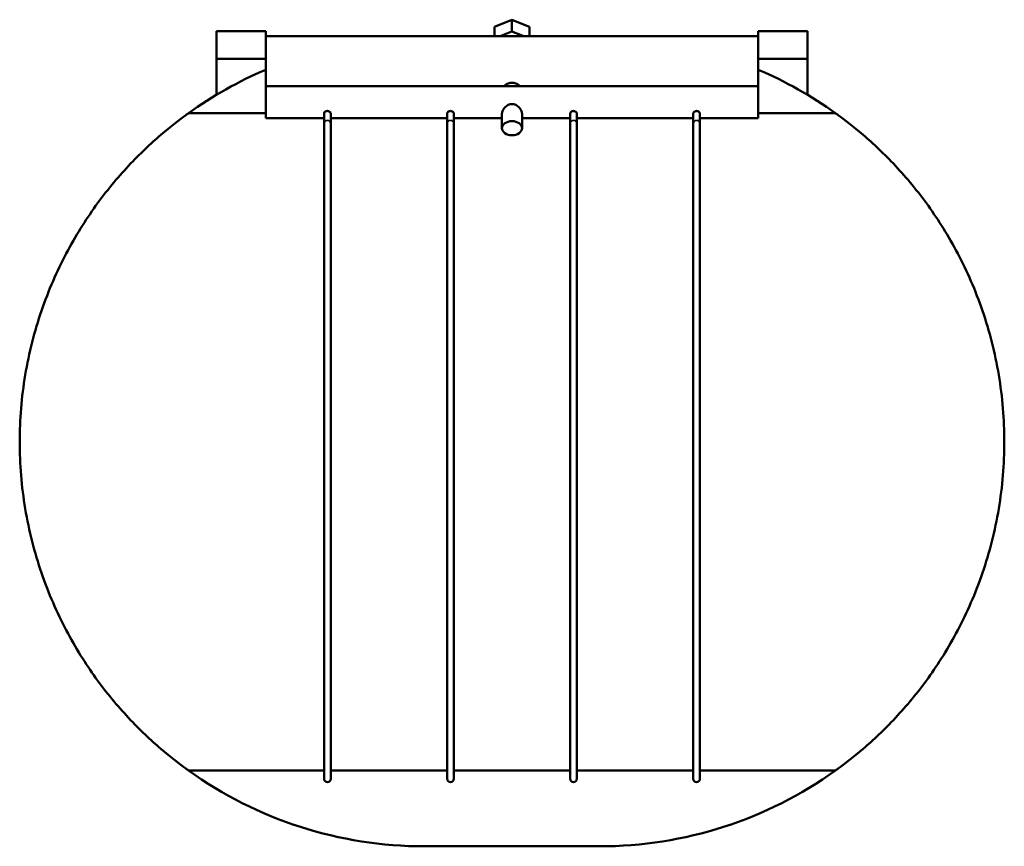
# Model space of a CAD drawing. Header units: millimetres. Extents: x -194 to 1341, y -313 to 884.
# Tile 1 of 6: x 237 to 532, y -313 to -65. Entities that reach past the tile are written whole.
import ezdxf

# ---------------------------------------------------------------- set-up
doc = ezdxf.new("R2010")
doc.units = ezdxf.units.MM
doc.layers.add('Visible (ANSI)', color=7, linetype='Continuous', lineweight=50)
doc.layers.add('Visible Narrow (ANSI)', color=7, linetype='Continuous', lineweight=35)

msp = doc.modelspace()

# ---------------------------------------------------------------- linework, layer by layer
at = {"layer": 'Visible (ANSI)'}
for p, q in [((379.563, -66.969), (384.759, -64.848)), ((384.759, -64.848), (389.955, -66.969)), ((384.759, -68.383), (384.759, -64.848)), ((379.563, -69.814), (379.563, -66.969)), ((389.955, -66.969), (389.955, -69.814)), ((311.009, -68.282), (296.259, -68.282)), ((296.259, -68.282), (296.259, -76.558)), ((311.009, -68.282), (311.009, -69.814)), ((311.009, -69.814), (311.009, -84.797)), ((311.009, -69.814), (458.509, -69.814)), ((384.759, -68.383), (381.254, -69.814)), ((388.264, -69.814), (384.759, -68.383)), ((458.509, -69.814), (458.509, -68.282)), ((473.259, -68.282), (458.509, -68.282)), ((458.509, -84.797), (458.509, -69.814)), ((473.259, -76.558), (473.259, -68.282)), ((296.259, -87.343), (296.259, -76.558)), ((311.009, -76.558), (296.259, -76.558)), ((473.259, -76.558), (458.509, -76.558)), ((473.259, -76.558), (473.259, -87.343)), ((311.009, -84.797), (311.009, -94.397)), ((311.009, -84.797), (458.509, -84.797)), ((458.509, -94.397), (458.509, -84.797)), ((311.009, -92.901), (287.791, -92.901)), ((311.009, -94.397), (328.447, -94.397)), ((328.447, -92.99), (328.447, -95.983)), ((330.447, -95.983), (330.447, -92.99)), ((330.447, -94.397), (365.322, -94.397)), ((365.322, -92.99), (365.322, -95.983)), ((367.322, -95.983), (367.322, -92.99)), ((367.322, -94.397), (381.759, -94.397)), ((381.759, -97.375), (381.759, -92.991)), ((387.759, -97.375), (387.759, -92.991)), ((387.759, -94.397), (402.197, -94.397)), ((402.197, -92.99), (402.197, -95.983)), ((404.197, -95.983), (404.197, -92.99)), ((404.197, -94.397), (439.072, -94.397)), ((439.072, -92.99), (439.072, -95.983)), ((441.072, -95.983), (441.072, -92.99)), ((441.072, -94.397), (458.509, -94.397)), ((481.727, -92.901), (458.509, -92.901)), ((328.447, -95.983), (328.447, -292.382)), ((330.447, -292.382), (330.447, -95.983)), ((365.322, -95.983), (365.322, -292.382)), ((367.322, -292.382), (367.322, -95.983)), ((402.197, -95.983), (402.197, -292.382)), ((404.197, -292.382), (404.197, -95.983)), ((439.072, -95.983), (439.072, -292.382)), ((441.072, -292.382), (441.072, -95.983)), ((287.791, -289.863), (328.447, -289.863)), ((330.447, -289.863), (365.322, -289.863)), ((367.322, -289.863), (402.197, -289.863)), ((404.197, -289.863), (439.072, -289.863)), ((441.072, -289.863), (481.727, -289.863)), ((411.029, -312.612), (358.489, -312.612))]:
    msp.add_line(p, q, dxfattribs=at)
for centre, radius, start, end in [((358.489, -191.382), 121.23, 113.05729, 125.67406), ((411.029, -191.382), 121.23, 54.32594, 66.94271), ((358.489, -191.382), 121.23, 234.32594, 270), ((411.029, -191.382), 121.23, 270, 305.67406), ((329.447, -292.382), 1, 180, 0), ((366.322, -292.382), 1, 180, 0), ((403.197, -292.382), 1, 180, 0), ((440.072, -292.382), 1, 180, 0)]:
    msp.add_arc(centre, radius, start, end, dxfattribs=at)
msp.add_ellipse((384.759, -97.375), major_axis=(3, 0), ratio=0.7071068, dxfattribs=at)
for points, knots in [([(382.371, -84.797), (382.455, -84.704), (382.544, -84.616), (382.903, -84.305), (383.239, -84.096), (383.977, -83.814), (384.38, -83.741), (384.759, -83.741), (385.139, -83.741), (385.542, -83.814), (386.28, -84.096), (386.616, -84.305), (386.975, -84.616), (387.064, -84.704), (387.147, -84.797)], [1.55330104, 1.55330104, 1.55330104, 1.55330104, 1.59363861, 1.59363861, 1.70749294, 1.70749294, 1.82134726, 1.82134726, 1.82134726, 1.93520159, 1.93520159, 2.04905591, 2.04905591, 2.08939349, 2.08939349, 2.08939349, 2.08939349]), ([(381.759, -92.991), (381.759, -92.716), (381.839, -92.392), (382.149, -91.741), (382.379, -91.415), (382.899, -90.865), (383.229, -90.602), (383.962, -90.23), (384.368, -90.125), (384.759, -90.125)], [1.40367284, 1.40367284, 1.40367284, 1.40367284, 1.52018155, 1.52018155, 1.63669026, 1.63669026, 1.75412702, 1.75412702, 1.87156378, 1.87156378, 1.87156378, 1.87156378]), ([(384.759, -90.125), (385.151, -90.125), (385.556, -90.23), (386.29, -90.602), (386.619, -90.865), (387.14, -91.415), (387.369, -91.741), (387.679, -92.392), (387.759, -92.716), (387.759, -92.991)], [0, 0, 0, 0, 0.11743676, 0.11743676, 0.23487353, 0.23487353, 0.35138224, 0.35138224, 0.46789095, 0.46789095, 0.46789095, 0.46789095]), ([(237.259, -191.382), (237.259, -184.732), (237.817, -177.962), (240.04, -164.707), (241.703, -158.221), (245.899, -145.972), (248.434, -140.194), (253.989, -129.641), (257.007, -124.864), (263.147, -116.313), (266.517, -112.25), (273.227, -105.061), (276.568, -101.934), (282.536, -96.813), (285.162, -94.815), (287.296, -93.258), (287.552, -93.072), (287.791, -92.901)], [16.2750632, 16.2750632, 16.2750632, 16.2750632, 18.2701031, 18.2701031, 20.2651429, 20.2651429, 22.2601828, 22.2601828, 24.2552227, 24.2552227, 26.3289486, 26.3289486, 28.4026745, 28.4026745, 30.4764005, 30.4764005, 30.7807889, 30.7807889, 30.7807889, 30.7807889]), ([(328.447, -92.99), (328.447, -92.9), (328.471, -92.808), (328.566, -92.627), (328.636, -92.541), (328.815, -92.39), (328.923, -92.326), (329.163, -92.237), (329.291, -92.212), (329.43, -92.209), (329.438, -92.209), (329.447, -92.209)], [0.63207682, 0.63207682, 0.63207682, 0.63207682, 0.67030328, 0.67030328, 0.70885104, 0.70885104, 0.74837285, 0.74837285, 0.78758555, 0.78758555, 0.79009092, 0.79009092, 0.79009092, 0.79009092]), ([(329.447, -92.209), (329.566, -92.209), (329.683, -92.227), (329.915, -92.3), (330.025, -92.357), (330.217, -92.499), (330.295, -92.584), (330.407, -92.766), (330.439, -92.861), (330.446, -92.967), (330.447, -92.979), (330.447, -92.99)], [0.1580141, 0.1580141, 0.1580141, 0.1580141, 0.19368017, 0.19368017, 0.23223028, 0.23223028, 0.27181403, 0.27181403, 0.31099134, 0.31099134, 0.31602373, 0.31602373, 0.31602373, 0.31602373]), ([(365.322, -92.99), (365.322, -92.9), (365.346, -92.808), (365.441, -92.627), (365.511, -92.541), (365.69, -92.39), (365.798, -92.326), (366.038, -92.237), (366.166, -92.212), (366.305, -92.209), (366.313, -92.209), (366.322, -92.209)], [0.63207682, 0.63207682, 0.63207682, 0.63207682, 0.67030328, 0.67030328, 0.70885104, 0.70885104, 0.74837285, 0.74837285, 0.78758555, 0.78758555, 0.79009092, 0.79009092, 0.79009092, 0.79009092]), ([(366.322, -92.209), (366.441, -92.209), (366.558, -92.227), (366.79, -92.3), (366.9, -92.357), (367.092, -92.499), (367.17, -92.584), (367.282, -92.766), (367.314, -92.861), (367.321, -92.967), (367.322, -92.979), (367.322, -92.99)], [0.1580141, 0.1580141, 0.1580141, 0.1580141, 0.19368017, 0.19368017, 0.23223028, 0.23223028, 0.27181403, 0.27181403, 0.31099134, 0.31099134, 0.31602373, 0.31602373, 0.31602373, 0.31602373]), ([(402.197, -92.99), (402.197, -92.9), (402.221, -92.808), (402.316, -92.627), (402.386, -92.541), (402.565, -92.39), (402.673, -92.326), (402.913, -92.237), (403.041, -92.212), (403.18, -92.209), (403.188, -92.209), (403.197, -92.209)], [0.63207682, 0.63207682, 0.63207682, 0.63207682, 0.67030328, 0.67030328, 0.70885104, 0.70885104, 0.74837285, 0.74837285, 0.78758555, 0.78758555, 0.79009092, 0.79009092, 0.79009092, 0.79009092]), ([(403.197, -92.209), (403.316, -92.209), (403.433, -92.227), (403.665, -92.3), (403.775, -92.357), (403.967, -92.499), (404.045, -92.584), (404.157, -92.766), (404.189, -92.861), (404.196, -92.967), (404.197, -92.979), (404.197, -92.99)], [0.1580141, 0.1580141, 0.1580141, 0.1580141, 0.19368017, 0.19368017, 0.23223028, 0.23223028, 0.27181403, 0.27181403, 0.31099134, 0.31099134, 0.31602373, 0.31602373, 0.31602373, 0.31602373]), ([(439.072, -92.99), (439.072, -92.9), (439.096, -92.808), (439.191, -92.627), (439.261, -92.541), (439.44, -92.39), (439.548, -92.326), (439.788, -92.237), (439.916, -92.212), (440.055, -92.209), (440.063, -92.209), (440.072, -92.209)], [0.63207682, 0.63207682, 0.63207682, 0.63207682, 0.67030328, 0.67030328, 0.70885104, 0.70885104, 0.74837285, 0.74837285, 0.78758555, 0.78758555, 0.79009092, 0.79009092, 0.79009092, 0.79009092]), ([(440.072, -92.209), (440.191, -92.209), (440.308, -92.227), (440.54, -92.3), (440.65, -92.357), (440.842, -92.499), (440.92, -92.584), (441.032, -92.766), (441.064, -92.861), (441.071, -92.967), (441.072, -92.979), (441.072, -92.99)], [0.1580141, 0.1580141, 0.1580141, 0.1580141, 0.19368017, 0.19368017, 0.23223028, 0.23223028, 0.27181403, 0.27181403, 0.31099134, 0.31099134, 0.31602373, 0.31602373, 0.31602373, 0.31602373]), ([(481.727, -92.901), (481.966, -93.072), (482.223, -93.258), (484.356, -94.815), (486.982, -96.813), (492.951, -101.934), (496.292, -105.061), (503.002, -112.25), (506.372, -116.313), (512.512, -124.864), (515.53, -129.641), (521.084, -140.194), (523.62, -145.972), (527.815, -158.221), (529.479, -164.707), (531.702, -177.962), (532.259, -184.732), (532.259, -191.382)], [34.3194638, 34.3194638, 34.3194638, 34.3194638, 34.6238523, 34.6238523, 36.6975782, 36.6975782, 38.7713042, 38.7713042, 40.8450301, 40.8450301, 42.84007, 42.84007, 44.8351098, 44.8351098, 46.8301497, 46.8301497, 48.8251896, 48.8251896, 48.8251896, 48.8251896]), ([(287.791, -289.863), (287.552, -289.691), (287.296, -289.506), (285.162, -287.949), (282.536, -285.951), (276.568, -280.83), (273.227, -277.702), (266.517, -270.514), (263.147, -266.451), (257.007, -257.9), (253.989, -253.123), (248.434, -242.569), (245.899, -236.792), (241.703, -224.542), (240.04, -218.057), (237.817, -204.801), (237.259, -198.032), (237.259, -191.382)], [1.7693374, 1.7693374, 1.7693374, 1.7693374, 2.0737259, 2.0737259, 4.1474519, 4.1474519, 6.2211778, 6.2211778, 8.2949037, 8.2949037, 10.2899436, 10.2899436, 12.2849835, 12.2849835, 14.2800233, 14.2800233, 16.2750632, 16.2750632, 16.2750632, 16.2750632]), ([(532.259, -191.382), (532.259, -198.032), (531.702, -204.801), (529.479, -218.057), (527.815, -224.542), (523.62, -236.792), (521.084, -242.569), (515.53, -253.123), (512.512, -257.9), (506.372, -266.451), (503.002, -270.514), (496.292, -277.702), (492.951, -280.83), (486.982, -285.951), (484.356, -287.949), (482.223, -289.506), (481.966, -289.691), (481.727, -289.863)], [48.8251896, 48.8251896, 48.8251896, 48.8251896, 50.8202295, 50.8202295, 52.8152693, 52.8152693, 54.8103092, 54.8103092, 56.8053491, 56.8053491, 58.879075, 58.879075, 60.9528009, 60.9528009, 63.0265268, 63.0265268, 63.3309153, 63.3309153, 63.3309153, 63.3309153])]:
    msp.add_open_spline(points, degree=3, knots=knots, dxfattribs=at)
at = {"layer": 'Visible Narrow (ANSI)'}
for centre, major_axis, start_param, end_param in [((329.447, -95.983), (1, 0), 0.1570796, 2.984513), ((366.322, -95.983), (1, 0), 0.1570796, 2.984513), ((403.197, -95.983), (-1, 0), 3.2986723, 6.1261057), ((440.072, -95.983), (-1, 0), 3.2986723, 6.1261057)]:
    msp.add_ellipse(centre, major_axis=major_axis, ratio=0.9445413, start_param=start_param, end_param=end_param, dxfattribs=at)

doc.saveas('drawing.dxf')
